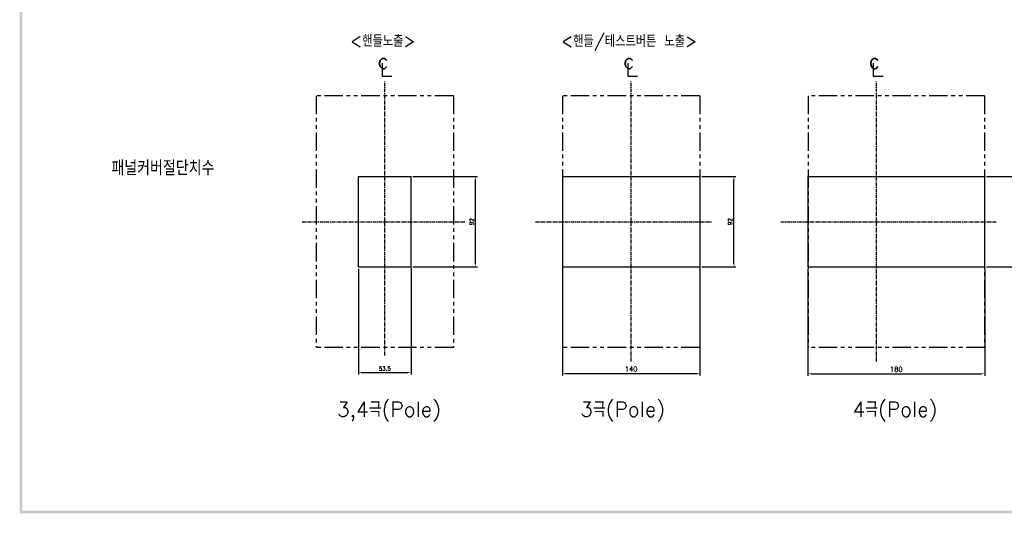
# Model space of a CAD drawing. Extents: x -312 to 2710, y -907 to 1738.
# Tile 1 of 17: x -290 to 713, y 237 to 740. Entities that reach past the tile are written whole.
import ezdxf

# ---------------------------------------------------------------- set-up
doc = ezdxf.new("R2010")
doc.units = 0
doc.header["$LTSCALE"] = 3
doc.header["$MEASUREMENT"] = 0
doc.linetypes.add('CENTER', pattern=[2, 1.25, -0.25, 0.25, -0.25])
doc.linetypes.add('PHANTOM2', pattern=[1.25, 0.625, -0.125, 0.125, -0.125, 0.125, -0.125])
doc.layers.get('0').update_dxf_attribs({"linetype": 'CONTINUOUS'})
doc.layers.get('Defpoints').update_dxf_attribs({"linetype": 'CONTINUOUS'})
for name, color, linetype in [('AM_VIS', 7, 'CONTINUOUS'), ('CENTER', 1, 'CENTER'), ('di', 3, 'CONTINUOUS'), ('DIM', 3, 'CONTINUOUS'), ('dwg', 7, 'CONTINUOUS'), ('NOTE', 4, 'CONTINUOUS')]:
    doc.layers.add(name, color=color, linetype=linetype)
doc.styles.add('K25', font='TXT', dxfattribs={"width": 0.9, "height": 2.5, "bigfont": 'TBHAN'})
doc.styles.add('KIM', font='ROMANS.shx', dxfattribs={"height": 5, "bigfont": 'GSG1.shx'})
doc.styles.get("Standard").update_dxf_attribs({"font": 'romans.shx', "height": 4, "bigfont": 'ghs.shx'})
doc.dimstyles.get("Standard").update_dxf_attribs({"dimtxt": 0.18, "dimasz": 0.18, "dimexe": 0.18, "dimexo": 0.0625, "dimgap": 0.09, "dimtad": 0, "dimtih": 1, "dimtoh": 1, "dimdec": 4, "dimzin": 0, "dimdsep": 46, "dimtxsty": 'Standard', "dimcen": 0.09, "dimadec": 0, "dimazin": 0, "dimtfac": 1, "dimtdec": 4, "dimtofl": 0, "dimtmove": 0, "dimatfit": 3, "dimfxl": 0, "dimtolj": 1, "dimtzin": 0, "dimarcsym": 0})
doc.dimstyles.new('STANDARD$0', dxfattribs={"dimtxt": 5, "dimasz": 5, "dimexe": 1, "dimexo": 2, "dimgap": 2, "dimtad": 1, "dimdec": 4, "dimzin": 12, "dimdsep": 46, "dimtxsty": 'KIM', "dimcen": -1, "dimdle": 0.1, "dimadec": 0, "dimazin": 0, "dimtfac": 1, "dimtdec": 4, "dimtmove": 0, "dimatfit": 3, "dimfxl": 0, "dimtolj": 1, "dimtzin": 0, "dimarcsym": 0})

# ---------------------------------------------------------------- blocks, each defined once
blk = doc.blocks.new('*D186')
at = {"layer": 'Defpoints', "color": 0}
for p in [(55, 488.1), (108.5, 489.1), (108.5, 380.4)]:
    blk.add_point(p, dxfattribs=at)
at = {"layer": 'di'}
for p, q in [((55, 486.1), (55, 378.4)), ((108.5, 487.1), (108.5, 378.4)), ((58.2, 380.4), (105.3, 380.4))]:
    blk.add_line(p, q, dxfattribs=at)
for points in [[(58.2, 380.9), (58.2, 379.8), (55, 380.4)], [(105.3, 380.9), (105.3, 379.8), (108.5, 380.4)]]:
    blk.add_solid(points, dxfattribs=at)
at = {"layer": 'di', "insert": (81.8, 384.4), "char_height": 4, "attachment_point": 5}
blk.add_mtext('\\A1;53.5', dxfattribs=at)
blk = doc.blocks.new('*D187')
at = {"layer": 'Defpoints', "color": 0}
for p in [(108.5, 580.1), (174.3, 580.1), (108.5, 488.1)]:
    blk.add_point(p, dxfattribs=at)
at = {"layer": 'di'}
for p, q in [((110.5, 580.1), (176.3, 580.1)), ((174.3, 491.3), (174.3, 576.9)), ((110.5, 488.1), (176.3, 488.1))]:
    blk.add_line(p, q, dxfattribs=at)
for points in [[(173.8, 576.9), (174.9, 576.9), (174.3, 580.1)], [(173.8, 491.3), (174.9, 491.3), (174.3, 488.1)]]:
    blk.add_solid(points, dxfattribs=at)
at = {"layer": 'di', "insert": (170.3, 534.1), "char_height": 4, "attachment_point": 5, "rotation": 90}
blk.add_mtext('\\A1;92', dxfattribs=at)
blk = doc.blocks.new('*D190')
at = {"layer": 'Defpoints', "color": 0}
for p in [(402.7, 580.1), (437.4, 580.1), (402.7, 488.1)]:
    blk.add_point(p, dxfattribs=at)
at = {"layer": 'di'}
for p, q in [((404.7, 580.1), (439.4, 580.1)), ((437.4, 491.3), (437.4, 576.9)), ((404.7, 488.1), (439.4, 488.1))]:
    blk.add_line(p, q, dxfattribs=at)
for points in [[(436.9, 576.9), (438, 576.9), (437.4, 580.1)], [(436.9, 491.3), (438, 491.3), (437.4, 488.1)]]:
    blk.add_solid(points, dxfattribs=at)
at = {"layer": 'di', "insert": (433.4, 534.1), "char_height": 4, "attachment_point": 5, "rotation": 90}
blk.add_mtext('\\A1;92', dxfattribs=at)
blk = doc.blocks.new('*D201')
at = {"layer": 'Defpoints', "color": 0}
for p in [(692.7, 580.1), (727.4, 580.1), (692.7, 488.1)]:
    blk.add_point(p, dxfattribs=at)
at = {"layer": 'di'}
for p, q in [((694.7, 580.1), (729.4, 580.1)), ((727.4, 491.3), (727.4, 576.9)), ((694.7, 488.1), (729.4, 488.1))]:
    blk.add_line(p, q, dxfattribs=at)
for points in [[(726.9, 576.9), (728, 576.9), (727.4, 580.1)], [(726.9, 491.3), (728, 491.3), (727.4, 488.1)]]:
    blk.add_solid(points, dxfattribs=at)
at = {"layer": 'di', "insert": (723.4, 534.1), "char_height": 4, "attachment_point": 5, "rotation": 90}
blk.add_mtext('\\A1;92', dxfattribs=at)
blk = doc.blocks.new('*D202')
at = {"layer": 'Defpoints', "color": 0}
for p in [(262.7, 488.1), (402.7, 488.1), (402.7, 379.4)]:
    blk.add_point(p, dxfattribs=at)
at = {"layer": 'di'}
for p, q in [((262.7, 486.1), (262.7, 377.4)), ((402.7, 486.1), (402.7, 377.4)), ((265.9, 379.4), (399.5, 379.4))]:
    blk.add_line(p, q, dxfattribs=at)
for points in [[(265.9, 379.9), (265.9, 378.8), (262.7, 379.4)], [(399.5, 379.9), (399.5, 378.8), (402.7, 379.4)]]:
    blk.add_solid(points, dxfattribs=at)
at = {"layer": 'di', "insert": (332.7, 383.9), "char_height": 5, "attachment_point": 5, "style": 'KIM'}
blk.add_mtext('\\A1;140', dxfattribs=at)
blk = doc.blocks.new('*D203')
at = {"layer": 'Defpoints', "color": 0}
for p in [(512.7, 488.1), (692.7, 488.1), (692.7, 379.2)]:
    blk.add_point(p, dxfattribs=at)
at = {"layer": 'di'}
for p, q in [((512.7, 486.1), (512.7, 377.2)), ((692.7, 486.1), (692.7, 377.2)), ((515.9, 379.2), (689.5, 379.2))]:
    blk.add_line(p, q, dxfattribs=at)
for points in [[(515.9, 379.8), (515.9, 378.7), (512.7, 379.2)], [(689.5, 379.8), (689.5, 378.7), (692.7, 379.2)]]:
    blk.add_solid(points, dxfattribs=at)
at = {"layer": 'di', "insert": (602.7, 383.7), "char_height": 5, "attachment_point": 5, "style": 'KIM'}
blk.add_mtext('\\A1;180', dxfattribs=at)

msp = doc.modelspace()

# ---------------------------------------------------------------- linework, layer by layer
for p, q in [((55.049, 580.107), (108.549, 580.107)), ((55.049, 488.107), (55.049, 580.107)), ((108.549, 488.107), (108.549, 580.107)), ((262.689, 580.107), (402.689, 580.107)), ((512.689, 580.107), (692.689, 580.107)), ((55.049, 488.107), (108.549, 488.107)), ((262.689, 488.107), (402.689, 488.107)), ((512.689, 488.107), (692.689, 488.107))]:
    msp.add_line(p, q)
at = {"layer": 'AM_VIS'}
for p, q in [((262.689, 580.107), (262.689, 488.107)), ((402.689, 580.107), (402.689, 488.107)), ((512.689, 580.107), (512.689, 488.107)), ((692.689, 580.107), (692.689, 488.107))]:
    msp.add_line(p, q, dxfattribs=at)
at = {"layer": 'CENTER'}
for p, q in [((81.799, 533.907), (81.799, 677.03)), ((332.689, 533.907), (332.689, 677.03)), ((582.689, 533.907), (582.689, 677.03)), ((-2.497, 533.907), (163.581, 533.907)), ((81.799, 397.776), (81.799, 533.907)), ((235.127, 533.907), (414.47, 533.907)), ((332.689, 391.736), (332.689, 533.907)), ((485.127, 533.907), (704.47, 533.907)), ((582.689, 391.736), (582.689, 533.907))]:
    msp.add_line(p, q, dxfattribs=at)
at = {"layer": 'di', "linetype": 'PHANTOM2', "ltscale": 10}
for p, q in [((151.599, 662.407), (11.999, 662.407)), ((11.999, 662.407), (11.999, 405.807)), ((151.599, 662.407), (151.599, 405.807)), ((402.489, 662.407), (262.889, 662.407)), ((262.889, 662.407), (262.889, 405.807)), ((402.489, 662.407), (402.489, 405.807)), ((692.489, 662.407), (512.889, 662.407)), ((512.889, 662.407), (512.889, 405.807)), ((692.489, 662.407), (692.489, 405.807)), ((151.599, 405.807), (11.999, 405.807)), ((402.489, 405.807), (262.889, 405.807)), ((692.489, 405.807), (512.889, 405.807))]:
    msp.add_line(p, q, dxfattribs=at)
at = {"layer": 'dwg'}
for points in [[(-290.032, 236.997), (-287.432, 238.297), (-290.032, 1729.397), (-287.432, 1726.797)], [(1831.568, 236.997), (1828.968, 239.597), (-290.032, 236.997), (-287.432, 239.597)]]:
    msp.add_trace(points, dxfattribs=at)
at = {"layer": 'NOTE'}
for p, q in [((79.091, 695.442), (79.091, 682.402)), ((329.305, 695.442), (329.305, 682.402)), ((579.305, 695.442), (579.305, 682.402)), ((79.091, 682.402), (89.004, 682.402)), ((329.305, 682.402), (339.218, 682.402)), ((579.305, 682.402), (589.218, 682.402))]:
    msp.add_line(p, q, dxfattribs=at)

# ---------------------------------------------------------------- texts
at = {"layer": 'di', "char_height": 15, "attachment_point": 1}
for s, insert, width in [('{\\Fromans,hgs|c129;패널커버절단치수}', (-196.605, 596.258), 177.9211), ('{\\Fromans,hgs|c129;3,4극(Pole)}', (33.253, 350.45), 148.76355), ('{\\Fromans,hgs|c129;3극(Pole)}', (280.789, 350.45), 156.66025), ('{\\Fromans,hgs|c129;4극(Pole)}', (558.151, 350.45), 156.66025)]:
    msp.add_mtext(s, dxfattribs=dict(at, insert=insert, width=width))
at = {"layer": 'DIM', "char_height": 12, "width": 207.68749, "attachment_point": 1}
for s, insert in [('\\pt156;{\\Fromans,hgs|c129;<핸들노출>}', (46.457, 724.299)), ('\\pt156;{\\Fromans,hgs|c129;<핸들/테스트버튼 노출>}', (261.278, 724.079))]:
    msp.add_mtext(s, dxfattribs=dict(at, insert=insert))
at = {"layer": 'NOTE', "style": 'K25', "width": 0.9}
for p in [(74.659, 689.902), (324.873, 689.902), (574.873, 689.902)]:
    msp.add_text('c', height=15.85, dxfattribs=at).set_placement(p)

# ---------------------------------------------------------------- dimensions: what is measured, and where the dimension line sits
at = {"layer": 'di'}
dim = msp.add_linear_dim(base=(174.327, 580.107), p1=(108.549, 488.107), p2=(108.549, 580.107), angle=90, dimstyle='Standard', override={"dimtxt": 4, "dimasz": 3.2, "dimexe": 2, "dimexo": 2, "dimgap": 2, "dimtad": 1, "dimtih": 0, "dimtoh": 0, "dimdec": 2, "dimzin": 8, "dimcen": 0, "dimclrd": 256, "dimclre": 256, "dimclrt": 256, "dimadec": 2, "dimazin": 2, "dimtfac": 0.6, "dimtdec": 2, "dimtofl": 1, "dimtzin": 8, "dimlwd": 65535, "dimlwe": 65535, "dimarcsym": 1}, dxfattribs=at)
dim.commit()
dim.dimension.update_dxf_attribs({"geometry": '*D187', "text_midpoint": (174.327, 534.107), "dimtype": 160})
for base, p1, p2, picture, middle in [((437.433, 580.107), (402.689, 488.107), (402.689, 580.107), '*D190', (433.433, 534.107)), ((727.433, 580.107), (692.689, 488.107), (692.689, 580.107), '*D201', (723.433, 534.107))]:
    dim = msp.add_linear_dim(base=base, p1=p1, p2=p2, angle=90, dimstyle='Standard', override={"dimtxt": 4, "dimasz": 3.2, "dimexe": 2, "dimexo": 2, "dimgap": 2, "dimtad": 1, "dimtih": 0, "dimtoh": 0, "dimdec": 2, "dimzin": 8, "dimcen": 0, "dimclrd": 256, "dimclre": 256, "dimclrt": 256, "dimadec": 2, "dimazin": 2, "dimtfac": 0.6, "dimtdec": 2, "dimtofl": 1, "dimtzin": 8, "dimlwd": 65535, "dimlwe": 65535, "dimarcsym": 1}, dxfattribs=at)
    dim.commit()
    dim.dimension.update_dxf_attribs({"geometry": picture, "text_midpoint": middle})
dim = msp.add_linear_dim(base=(108.549, 380.359), p1=(55.049, 488.107), p2=(108.549, 489.107), dimstyle='STANDARD$0', override={"dimtxt": 4, "dimasz": 3.2, "dimexe": 2, "dimdec": 2, "dimzin": 8, "dimtxsty": 'Standard', "dimcen": 0, "dimdle": 0, "dimclrd": 256, "dimclre": 256, "dimclrt": 256, "dimadec": 2, "dimazin": 2, "dimtfac": 0.6, "dimtdec": 2, "dimtzin": 8, "dimlwd": 65535, "dimlwe": 65535, "dimarcsym": 1}, dxfattribs=at)
dim.commit()
dim.dimension.update_dxf_attribs({"geometry": '*D186', "text_midpoint": (81.799, 380.359), "dimtype": 160})
for base, p1, p2, picture, middle in [((402.689, 379.366), (262.689, 488.107), (402.689, 488.107), '*D202', (332.689, 383.866)), ((692.689, 379.229), (512.689, 488.107), (692.689, 488.107), '*D203', (602.689, 383.729))]:
    dim = msp.add_linear_dim(base=base, p1=p1, p2=p2, dimstyle='STANDARD$0', override={"dimtxt": 4, "dimasz": 3.2, "dimexe": 2, "dimdec": 2, "dimzin": 8, "dimcen": 0, "dimclrd": 256, "dimclre": 256, "dimclrt": 256, "dimadec": 2, "dimazin": 2, "dimtfac": 0.6, "dimtdec": 2, "dimtzin": 8, "dimlwd": 65535, "dimlwe": 65535, "dimarcsym": 1}, dxfattribs=at)
    dim.commit()
    dim.dimension.update_dxf_attribs({"geometry": picture, "text_midpoint": middle})

doc.saveas('drawing.dxf')
